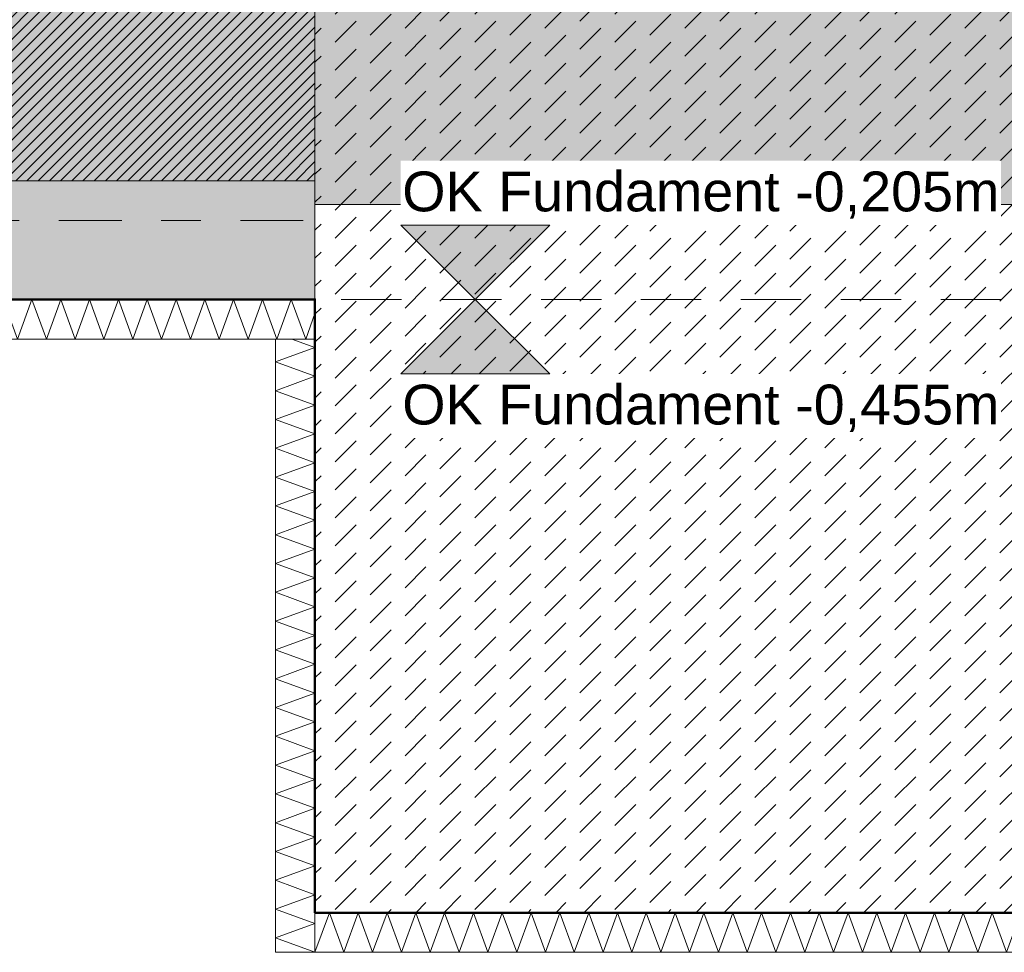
# Model space of a CAD drawing. Header units: metres. Extents: x -273 to 6, y -183 to 13.
# Tile 114 of 256: x -124.72 to -122.23, y -41.3 to -38.94. Entities that reach past the tile are written whole.
import ezdxf

# ---------------------------------------------------------------- set-up
doc = ezdxf.new("R2010")
doc.units = ezdxf.units.M
doc.header["$LTSCALE"] = 0.05
doc.header["$PDMODE"] = 1
doc.header["$PDSIZE"] = -2
doc.linetypes.add('ISO-02 Strichlinie', pattern=[3.81, 3.048, -0.762])
doc.linetypes.add('Linienart-53', pattern=[5.291531, 3.175, -1.058062, 0.352704, -0.705764])
doc.layers.get('0').update_dxf_attribs({"lineweight": 25})
for name, color, linetype, lineweight, true_color in [('00 -Bauelemente -Beton unbewehrt', 7, 'Continuous', 9, 0xf7e06e), ('00 -Bauelemente -Dämmung innen', 7, 'Continuous', 9, 0xff7fe6), ('30 -32 Gründung- 2 Flachgründungen u. Bodenplatten', 7, 'Continuous', 9, 0xff6633), ('30 -32 Gründung-4 Frostschürze', 7, 'Continuous', 9, 0x66aaff), ('70 -72 Beschriftung- 1 Beschriftung allgemein', 7, 'Continuous', 9, 0xff6633), ('70 -76 Bemaßung- 2 Allgemein', 7, 'Continuous', 5, 0x6666cc)]:
    doc.layers.add(name, color=color, linetype=linetype, lineweight=lineweight, true_color=true_color)
doc.layers.add('70 -71 Achsen- 1 Gebäudeachsen', color=7, linetype='Linienart-53', lineweight=18)
doc.layers.add('Keine', color=7, linetype='Continuous', lineweight=9)
doc.styles.add('Arial', font='arial.ttf')
doc.dimstyles.new('k+k_klein', dxfattribs={"dimtxt": 0.100689, "dimasz": 0.05302, "dimexe": 0.05, "dimexo": 0.15, "dimgap": 0.005, "dimtad": 1, "dimdec": 3, "dimtxsty": 'Arial', "dimblk": 'VW_SLASH-2', "dimblk1": 'VW_SLASH-2', "dimblk2": 'VW_SLASH-2', "dimcen": 0, "dimdle": 0.025, "dimadec": 3, "dimazin": 0, "dimtfac": 0.75, "dimtdec": 3, "dimtix": 1, "dimtmove": 0, "dimatfit": 0, "dimldrblk": 'VW_FILLEDARROW', "dimfxl": 0.1, "dimfxlon": 1, "dimfrac": 2, "dimtolj": 1, "dimarcsym": 0})

# ---------------------------------------------------------------- blocks, each defined once
blk = doc.blocks.new('_Achsen (3D)')
at = {"layer": '70 -71 Achsen- 1 Gebäudeachsen', "transparency": 33554687}
blk.add_line((-179.668, -39.447), (3.826, -39.447), dxfattribs=at)
blk = doc.blocks.new('Gruppe-484')
at = {"color": 255, "linetype": 'Continuous', "lineweight": 5}
blk.add_wipeout([(-128.071, -39.747), (-123.971, -39.747), (-123.971, -39.647), (-128.071, -39.647)], dxfattribs=at).dxf.layer = '00 -Bauelemente -Dämmung innen'
blk = doc.blocks.new('Gruppe-485')
at = {"layer": '00 -Bauelemente -Dämmung innen', "color": 7, "transparency": 33554687, "flags": 128}
blk.add_lwpolyline([(-128.071, -39.747), (-128.0346, -39.647), (-127.9982, -39.747), (-127.9618, -39.647), (-127.9254, -39.747), (-127.889, -39.647), (-127.8526, -39.747), (-127.8162, -39.647), (-127.7798, -39.747), (-127.7434, -39.647), (-127.707, -39.747), (-127.6706, -39.647), (-127.6342, -39.747), (-127.5978, -39.647), (-127.5614, -39.747), (-127.525, -39.647), (-127.4886, -39.747), (-127.4523, -39.647), (-127.4159, -39.747), (-127.3795, -39.647), (-127.3431, -39.747), (-127.3067, -39.647), (-127.2703, -39.747), (-127.2339, -39.647), (-127.1975, -39.747), (-127.1611, -39.647), (-127.1247, -39.747), (-127.0883, -39.647), (-127.0519, -39.747), (-127.0155, -39.647), (-126.9791, -39.747), (-126.9427, -39.647), (-126.9063, -39.747), (-126.8699, -39.647), (-126.8335, -39.747), (-126.7971, -39.647), (-126.7607, -39.747), (-126.7243, -39.647), (-126.6879, -39.747), (-126.6515, -39.647), (-126.6151, -39.747), (-126.5787, -39.647), (-126.5423, -39.747), (-126.5059, -39.647), (-126.4695, -39.747), (-126.4331, -39.647), (-126.3967, -39.747), (-126.3603, -39.647), (-126.3239, -39.747), (-126.2875, -39.647), (-126.2511, -39.747), (-126.2148, -39.647), (-126.1784, -39.747), (-126.142, -39.647), (-126.1056, -39.747), (-126.0692, -39.647), (-126.0328, -39.747), (-125.9964, -39.647), (-125.96, -39.747), (-125.9236, -39.647), (-125.8872, -39.747), (-125.8508, -39.647), (-125.8144, -39.747), (-125.778, -39.647), (-125.7416, -39.747), (-125.7052, -39.647), (-125.6688, -39.747), (-125.6324, -39.647), (-125.596, -39.747), (-125.5596, -39.647), (-125.5232, -39.747), (-125.4868, -39.647), (-125.4504, -39.747), (-125.414, -39.647), (-125.3776, -39.747), (-125.3412, -39.647), (-125.3048, -39.747), (-125.2684, -39.647), (-125.232, -39.747), (-125.1956, -39.647), (-125.1592, -39.747), (-125.1228, -39.647), (-125.0864, -39.747), (-125.05, -39.647), (-125.0136, -39.747), (-124.9773, -39.647), (-124.9409, -39.747), (-124.9045, -39.647), (-124.8681, -39.747), (-124.8317, -39.647), (-124.7953, -39.747), (-124.7589, -39.647), (-124.7225, -39.747), (-124.6861, -39.647), (-124.6497, -39.747), (-124.6133, -39.647), (-124.5769, -39.747), (-124.5405, -39.647), (-124.5041, -39.747), (-124.4677, -39.647), (-124.4313, -39.747), (-124.3949, -39.647), (-124.3585, -39.747), (-124.3221, -39.647), (-124.2857, -39.747), (-124.2493, -39.647), (-124.2129, -39.747), (-124.1765, -39.647), (-124.1401, -39.747), (-124.1037, -39.647), (-124.0673, -39.747), (-124.0309, -39.647), (-123.9945, -39.747), (-123.971, -39.6824)], dxfattribs=at)
blk = doc.blocks.new('Gruppe-486')
at = {"layer": '00 -Bauelemente -Dämmung innen', "color": 7, "linetype": 'Continuous', "lineweight": 9, "transparency": 33554687}
blk.add_line((-128.071, -39.647), (-128.071, -39.747), dxfattribs=at)
blk = doc.blocks.new('Gruppe-487')
at = {"layer": '00 -Bauelemente -Dämmung innen', "color": 7, "linetype": 'Continuous', "lineweight": 9, "transparency": 33554687}
blk.add_line((-123.971, -39.747), (-123.971, -39.647), dxfattribs=at)
blk = doc.blocks.new('Gruppe-488')
at = {"color": 7, "transparency": 33554687}
for name in ['Gruppe-486', 'Gruppe-487']:
    blk.add_blockref(name, (0, 0), dxfattribs=at)
blk = doc.blocks.new('Gruppe-489')
at = {"layer": '00 -Bauelemente -Dämmung innen', "color": 7, "linetype": 'Continuous', "lineweight": 9, "transparency": 33554687}
blk.add_line((-123.971, -39.647), (-128.071, -39.647), dxfattribs=at)
blk = doc.blocks.new('Gruppe-490')
at = {"layer": '00 -Bauelemente -Dämmung innen', "color": 7, "linetype": 'Continuous', "lineweight": 9, "transparency": 33554687}
blk.add_line((-128.071, -39.747), (-123.971, -39.747), dxfattribs=at)
blk = doc.blocks.new('Gruppe-491')
at = {"color": 7, "transparency": 33554687}
for name in ['Gruppe-489', 'Gruppe-490']:
    blk.add_blockref(name, (0, 0), dxfattribs=at)
blk = doc.blocks.new('Gruppe-492')
at = {"layer": '00 -Bauelemente -Dämmung innen', "color": 7}
blk.add_blockref('Gruppe-484', (0, 0), dxfattribs=at)
at = {"color": 7, "transparency": 33554687}
for name in ['Gruppe-488', 'Gruppe-491']:
    blk.add_blockref(name, (0, 0), dxfattribs=at)
at = {"layer": '00 -Bauelemente -Dämmung innen', "color": 7, "transparency": 33554687}
blk.add_blockref('Gruppe-485', (0, 0), dxfattribs=at)
blk = doc.blocks.new('Gruppe-493')
at = {"layer": '00 -Bauelemente -Dämmung innen', "color": 7, "transparency": 33554687}
blk.add_blockref('Gruppe-492', (0, 0), dxfattribs=at)
at = {"layer": '00 -Bauelemente -Dämmung innen', "color": 0, "flags": 1}
for tag in ['prm0_value', 'prm1_value', 'prm2_value', 'prm3_value', 'prm4_value', 'prm5_value', 'prm6_value', 'IFC_UUID', 'instanceID', 'prm0_name', 'prm0_type', 'prm1_name', 'prm1_type', 'prm2_name', 'prm2_type', 'prm3_name', 'prm3_type', 'prm4_name', 'prm4_type', 'prm5_name', 'prm5_type', 'prm6_name', 'prm6_type']:
    blk.add_attdef(tag, (-128.071, -39.747), '', height=0.00018, dxfattribs=at)
blk = doc.blocks.new('Gruppe-1694')
at = {"color": 255, "linetype": 'Continuous', "lineweight": 5}
blk.add_wipeout([(-123.971, -41.297), (-120.371, -41.297), (-120.371, -41.197), (-123.971, -41.197)], dxfattribs=at).dxf.layer = '00 -Bauelemente -Dämmung innen'
blk = doc.blocks.new('Gruppe-1695')
at = {"layer": '00 -Bauelemente -Dämmung innen', "color": 7, "transparency": 33554687, "flags": 128}
blk.add_lwpolyline([(-123.971, -41.297), (-123.9346, -41.197), (-123.8982, -41.297), (-123.8618, -41.197), (-123.8254, -41.297), (-123.789, -41.197), (-123.7526, -41.297), (-123.7162, -41.197), (-123.6798, -41.297), (-123.6434, -41.197), (-123.607, -41.297), (-123.5706, -41.197), (-123.5342, -41.297), (-123.4978, -41.197), (-123.4614, -41.297), (-123.425, -41.197), (-123.3886, -41.297), (-123.3523, -41.197), (-123.3159, -41.297), (-123.2795, -41.197), (-123.2431, -41.297), (-123.2067, -41.197), (-123.1703, -41.297), (-123.1339, -41.197), (-123.0975, -41.297), (-123.0611, -41.197), (-123.0247, -41.297), (-122.9883, -41.197), (-122.9519, -41.297), (-122.9155, -41.197), (-122.8791, -41.297), (-122.8427, -41.197), (-122.8063, -41.297), (-122.7699, -41.197), (-122.7335, -41.297), (-122.6971, -41.197), (-122.6607, -41.297), (-122.6243, -41.197), (-122.5879, -41.297), (-122.5515, -41.197), (-122.5151, -41.297), (-122.4787, -41.197), (-122.4423, -41.297), (-122.4059, -41.197), (-122.3695, -41.297), (-122.3331, -41.197), (-122.2967, -41.297), (-122.2603, -41.197), (-122.2239, -41.297), (-122.1875, -41.197), (-122.1511, -41.297), (-122.1148, -41.197), (-122.0784, -41.297), (-122.042, -41.197), (-122.0056, -41.297), (-121.9692, -41.197), (-121.9328, -41.297), (-121.8964, -41.197), (-121.86, -41.297), (-121.8236, -41.197), (-121.7872, -41.297), (-121.7508, -41.197), (-121.7144, -41.297), (-121.678, -41.197), (-121.6416, -41.297), (-121.6052, -41.197), (-121.5688, -41.297), (-121.5324, -41.197), (-121.496, -41.297), (-121.4596, -41.197), (-121.4232, -41.297), (-121.3868, -41.197), (-121.3504, -41.297), (-121.314, -41.197), (-121.2776, -41.297), (-121.2412, -41.197), (-121.2048, -41.297), (-121.1684, -41.197), (-121.132, -41.297), (-121.0956, -41.197), (-121.0592, -41.297), (-121.0228, -41.197), (-120.9864, -41.297), (-120.95, -41.197), (-120.9136, -41.297), (-120.8773, -41.197), (-120.8409, -41.297), (-120.8045, -41.197), (-120.7681, -41.297), (-120.7317, -41.197), (-120.6953, -41.297), (-120.6589, -41.197), (-120.6225, -41.297), (-120.5861, -41.197), (-120.5497, -41.297), (-120.5133, -41.197), (-120.4769, -41.297), (-120.4405, -41.197), (-120.4041, -41.297), (-120.371, -41.2061)], dxfattribs=at)
blk = doc.blocks.new('Gruppe-1696')
at = {"layer": '00 -Bauelemente -Dämmung innen', "color": 7, "linetype": 'Continuous', "lineweight": 9, "transparency": 33554687}
blk.add_line((-123.971, -41.197), (-123.971, -41.297), dxfattribs=at)
blk = doc.blocks.new('Gruppe-1697')
at = {"layer": '00 -Bauelemente -Dämmung innen', "color": 7, "linetype": 'Continuous', "lineweight": 9, "transparency": 33554687}
blk.add_line((-120.371, -41.297), (-120.371, -41.197), dxfattribs=at)
blk = doc.blocks.new('Gruppe-1698')
at = {"color": 7, "transparency": 33554687}
for name in ['Gruppe-1696', 'Gruppe-1697']:
    blk.add_blockref(name, (0, 0), dxfattribs=at)
blk = doc.blocks.new('Gruppe-1699')
at = {"layer": '00 -Bauelemente -Dämmung innen', "color": 7, "linetype": 'Continuous', "lineweight": 9, "transparency": 33554687}
blk.add_line((-120.371, -41.197), (-123.971, -41.197), dxfattribs=at)
blk = doc.blocks.new('Gruppe-1700')
at = {"layer": '00 -Bauelemente -Dämmung innen', "color": 7, "linetype": 'Continuous', "lineweight": 9, "transparency": 33554687}
blk.add_line((-123.971, -41.297), (-120.371, -41.297), dxfattribs=at)
blk = doc.blocks.new('Gruppe-1701')
at = {"color": 7, "transparency": 33554687}
for name in ['Gruppe-1699', 'Gruppe-1700']:
    blk.add_blockref(name, (0, 0), dxfattribs=at)
blk = doc.blocks.new('Gruppe-1702')
at = {"layer": '00 -Bauelemente -Dämmung innen', "color": 7}
blk.add_blockref('Gruppe-1694', (0, 0), dxfattribs=at)
at = {"color": 7, "transparency": 33554687}
for name in ['Gruppe-1698', 'Gruppe-1701']:
    blk.add_blockref(name, (0, 0), dxfattribs=at)
at = {"layer": '00 -Bauelemente -Dämmung innen', "color": 7, "transparency": 33554687}
blk.add_blockref('Gruppe-1695', (0, 0), dxfattribs=at)
blk = doc.blocks.new('Gruppe-1703')
at = {"layer": '00 -Bauelemente -Dämmung innen', "color": 7, "transparency": 33554687}
blk.add_blockref('Gruppe-1702', (0, 0), dxfattribs=at)
at = {"layer": '00 -Bauelemente -Dämmung innen', "color": 0, "flags": 1}
for tag in ['prm0_value', 'prm1_value', 'prm2_value', 'prm3_value', 'prm4_value', 'prm5_value', 'prm6_value', 'IFC_UUID', 'instanceID', 'prm0_name', 'prm0_type', 'prm1_name', 'prm1_type', 'prm2_name', 'prm2_type', 'prm3_name', 'prm3_type', 'prm4_name', 'prm4_type', 'prm5_name', 'prm5_type', 'prm6_name', 'prm6_type']:
    blk.add_attdef(tag, (-123.971, -41.297), '', height=0.00018, dxfattribs=at)
blk = doc.blocks.new('Gruppe-1704')
at = {"color": 255, "linetype": 'Continuous', "lineweight": 5}
blk.add_wipeout([(-123.971, -41.297), (-123.971, -39.747), (-124.071, -39.747), (-124.071, -41.297)], dxfattribs=at).dxf.layer = '00 -Bauelemente -Dämmung innen'
blk = doc.blocks.new('Gruppe-1705')
at = {"layer": '00 -Bauelemente -Dämmung innen', "color": 7, "transparency": 33554687, "flags": 128}
blk.add_lwpolyline([(-123.971, -41.297), (-124.071, -41.2606), (-123.971, -41.2242), (-124.071, -41.1879), (-123.971, -41.1515), (-124.071, -41.1151), (-123.971, -41.0787), (-124.071, -41.0423), (-123.971, -41.0059), (-124.071, -40.9695), (-123.971, -40.9331), (-124.071, -40.8967), (-123.971, -40.8603), (-124.071, -40.8239), (-123.971, -40.7875), (-124.071, -40.7511), (-123.971, -40.7147), (-124.071, -40.6783), (-123.971, -40.6419), (-124.071, -40.6055), (-123.971, -40.5691), (-124.071, -40.5327), (-123.971, -40.4963), (-124.071, -40.4599), (-123.971, -40.4235), (-124.071, -40.3871), (-123.971, -40.3507), (-124.071, -40.3143), (-123.971, -40.2779), (-124.071, -40.2415), (-123.971, -40.2051), (-124.071, -40.1687), (-123.971, -40.1323), (-124.071, -40.0959), (-123.971, -40.0595), (-124.071, -40.0231), (-123.971, -39.9867), (-124.071, -39.9504), (-123.971, -39.914), (-124.071, -39.8776), (-123.971, -39.8412), (-124.071, -39.8048), (-123.971, -39.7684), (-124.0296, -39.747)], dxfattribs=at)
blk = doc.blocks.new('Gruppe-1706')
at = {"layer": '00 -Bauelemente -Dämmung innen', "color": 7, "linetype": 'Continuous', "lineweight": 9, "transparency": 33554687}
blk.add_line((-124.071, -41.297), (-123.971, -41.297), dxfattribs=at)
blk = doc.blocks.new('Gruppe-1707')
at = {"layer": '00 -Bauelemente -Dämmung innen', "color": 7, "linetype": 'Continuous', "lineweight": 9, "transparency": 33554687}
blk.add_line((-123.971, -39.747), (-124.071, -39.747), dxfattribs=at)
blk = doc.blocks.new('Gruppe-1708')
at = {"color": 7, "transparency": 33554687}
for name in ['Gruppe-1707', 'Gruppe-1706']:
    blk.add_blockref(name, (0, 0), dxfattribs=at)
blk = doc.blocks.new('Gruppe-1709')
at = {"layer": '00 -Bauelemente -Dämmung innen', "color": 7, "linetype": 'Continuous', "lineweight": 9, "transparency": 33554687}
blk.add_line((-124.071, -39.747), (-124.071, -41.297), dxfattribs=at)
blk = doc.blocks.new('Gruppe-1710')
at = {"layer": '00 -Bauelemente -Dämmung innen', "color": 7, "linetype": 'Continuous', "lineweight": 9, "transparency": 33554687}
blk.add_line((-123.971, -41.297), (-123.971, -39.747), dxfattribs=at)
blk = doc.blocks.new('Gruppe-1711')
at = {"color": 7, "transparency": 33554687}
for name in ['Gruppe-1709', 'Gruppe-1710']:
    blk.add_blockref(name, (0, 0), dxfattribs=at)
blk = doc.blocks.new('Gruppe-1712')
at = {"layer": '00 -Bauelemente -Dämmung innen', "color": 7}
blk.add_blockref('Gruppe-1704', (0, 0), dxfattribs=at)
at = {"color": 7, "transparency": 33554687}
for name in ['Gruppe-1708', 'Gruppe-1711']:
    blk.add_blockref(name, (0, 0), dxfattribs=at)
at = {"layer": '00 -Bauelemente -Dämmung innen', "color": 7, "transparency": 33554687}
blk.add_blockref('Gruppe-1705', (0, 0), dxfattribs=at)
blk = doc.blocks.new('Gruppe-1713')
at = {"layer": '00 -Bauelemente -Dämmung innen', "color": 7, "transparency": 33554687}
blk.add_blockref('Gruppe-1712', (0, 0), dxfattribs=at)
at = {"layer": '00 -Bauelemente -Dämmung innen', "color": 0, "flags": 1}
for tag in ['prm0_value', 'prm1_value', 'prm2_value', 'prm3_value', 'prm4_value', 'prm5_value', 'prm6_value', 'IFC_UUID', 'instanceID', 'prm0_name', 'prm0_type', 'prm1_name', 'prm1_type', 'prm2_name', 'prm2_type', 'prm3_name', 'prm3_type', 'prm4_name', 'prm4_type', 'prm5_name', 'prm5_type', 'prm6_name', 'prm6_type']:
    blk.add_attdef(tag, (-124.071, -41.297), '', height=0.00018, dxfattribs=at)
blk = doc.blocks.new('Gruppe-2110')
at = {"layer": '30 -32 Gründung- 2 Flachgründungen u. Bodenplatten', "flags": 128}
blk.add_lwpolyline([(-123.971, -37.697), (-120.471, -37.697), (-120.471, -41.197), (-123.971, -41.197)], close=True, dxfattribs=at)
blk = doc.blocks.new('_FU_2D LP5 (2D)')
at = {"color": 255}
blk.add_wipeout([(-123.97099996, -37.69704198), (-120.47099996, -37.69704198), (-120.47099996, -41.19704198), (-123.97099996, -41.19704198)], dxfattribs=at).dxf.layer = '00 -Bauelemente -Beton unbewehrt'
at = {"layer": '00 -Bauelemente -Beton unbewehrt', "linetype": 'Continuous', "lineweight": 9}
h = blk.add_hatch(dxfattribs=at)
h.set_pattern_fill('Unbew_ Beton1 1mm SRF', style=0, pattern_type=2)
h.set_pattern_definition([(45, (0, 0), (0.088388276, 0.01767774), [0.075, -0.05])])
h.paths.add_polyline_path([(-123.97099996, -37.69704198), (-120.47099996, -37.69704198), (-120.47099996, -41.19704198), (-123.97099996, -41.19704198)])
at = {"layer": '70 -72 Beschriftung- 1 Beschriftung allgemein', "linetype": 'Continuous', "lineweight": 0, "transparency": 33554493}
blk.add_hatch(color=54, dxfattribs=at).paths.add_polyline_path([(-123.97099996, -37.69704198), (-120.47099996, -37.69704198), (-120.47099996, -39.40704198), (-123.97099996, -39.40704198)])
at = {"layer": '00 -Bauelemente -Beton unbewehrt', "flags": 128}
blk.add_lwpolyline([(-123.97099996, -37.69704198), (-120.47099996, -37.69704198), (-120.47099996, -41.19704198), (-123.97099996, -41.19704198)], close=True, dxfattribs=at)
at = {"layer": '70 -72 Beschriftung- 1 Beschriftung allgemein', "flags": 128}
blk.add_lwpolyline([(-123.97099996, -37.69704198), (-120.47099996, -37.69704198), (-120.47099996, -39.40704198), (-123.97099996, -39.40704198)], close=True, dxfattribs=at)
at = {"layer": '00 -Bauelemente -Dämmung innen', "color": 7}
for name in ['Gruppe-493', 'Gruppe-1703']:
    blk.add_blockref(name, (0, 0), dxfattribs=at)
blk.add_blockref('Gruppe-1713', (0, 0), dxfattribs=at)
at = {"layer": '30 -32 Gründung- 2 Flachgründungen u. Bodenplatten', "color": 7}
blk.add_blockref('Gruppe-2110', (0, 0), dxfattribs=at)
at = {"layer": '30 -32 Gründung-4 Frostschürze', "linetype": 'Continuous', "lineweight": 0, "transparency": 33554534}
blk.add_hatch(color=161, dxfattribs=at).paths.add_polyline_path([(-123.97099996, -39.64704198), (-128.07099996, -39.64704198), (-128.07099996, -39.34704198), (-123.97099996, -39.34704198)])
at = {"layer": 'Keine', "linetype": 'Continuous', "lineweight": 0, "transparency": 33554511}
blk.add_hatch(color=43, dxfattribs=at).paths.add_polyline_path([(-159.62099996, -12.44704198), (-159.62099996, -39.34704198), (-154.37099996, -39.34704198), (-154.37099996, -37.69704198), (-150.87099996, -37.69704198), (-150.87099996, -39.34704198), (-146.77099996, -39.34704198), (-146.77099996, -37.69704198), (-143.27099996, -37.69704198), (-143.27099996, -39.34704198), (-139.17099996, -39.34704198), (-139.17099996, -37.69704198), (-135.67099996, -37.69704198), (-135.67099996, -39.34704198), (-131.57099996, -39.34704198), (-131.57099996, -37.69704198), (-128.07099996, -37.69704198), (-128.07099996, -39.34704198), (-123.97099996, -39.34704198), (-123.97099996, -37.69704198), (-120.47099996, -37.69704198), (-120.47099996, -39.34704198), (-116.37099996, -39.34704198), (-116.37099996, -37.69704198), (-112.87099996, -37.69704198), (-112.87099996, -39.34704198), (-108.77099996, -39.34704198), (-108.77099996, -37.69704198), (-105.27099996, -37.69704198), (-105.27099996, -39.34704198), (-100.02099996, -39.34704198), (-100.02099996, -12.44704198)])
at = {"layer": 'Keine', "linetype": 'Continuous', "lineweight": 18, "transparency": 33554511}
h = blk.add_hatch(dxfattribs=at)
h.set_pattern_fill('Schraffur rosa', color=211, style=0, pattern_type=2)
h.set_pattern_definition([(45, (-163.679892, -17.715123), (0.0141421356, -0.0141421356), [])])
h.paths.add_polyline_path([(-159.62099996, -12.44704198), (-159.62099996, -39.34704198), (-154.37099996, -39.34704198), (-154.37099996, -37.69704198), (-150.87099996, -37.69704198), (-150.87099996, -39.34704198), (-146.77099996, -39.34704198), (-146.77099996, -37.69704198), (-143.27099996, -37.69704198), (-143.27099996, -39.34704198), (-139.17099996, -39.34704198), (-139.17099996, -37.69704198), (-135.67099996, -37.69704198), (-135.67099996, -39.34704198), (-131.57099996, -39.34704198), (-131.57099996, -37.69704198), (-128.07099996, -37.69704198), (-128.07099996, -39.34704198), (-123.97099996, -39.34704198), (-123.97099996, -37.69704198), (-120.47099996, -37.69704198), (-120.47099996, -39.34704198), (-116.37099996, -39.34704198), (-116.37099996, -37.69704198), (-112.87099996, -37.69704198), (-112.87099996, -39.34704198), (-108.77099996, -39.34704198), (-108.77099996, -37.69704198), (-105.27099996, -37.69704198), (-105.27099996, -39.34704198), (-100.02099996, -39.34704198), (-100.02099996, -12.44704198)])
at = {"layer": '30 -32 Gründung- 2 Flachgründungen u. Bodenplatten', "linetype": 'ISO-02 Strichlinie'}
blk.add_line((-120.47099996, -39.64704198), (-123.97099996, -39.64704198), dxfattribs=at)
at = {"layer": '30 -32 Gründung-4 Frostschürze', "flags": 128}
blk.add_lwpolyline([(-123.97099996, -39.64704198), (-128.07099996, -39.64704198), (-128.07099996, -39.34704198), (-123.97099996, -39.34704198)], close=True, dxfattribs=at)
at = {"layer": '70 -72 Beschriftung- 1 Beschriftung allgemein', "color": 103, "lineweight": 50, "true_color": 0x66cc7f, "flags": 128}
blk.add_lwpolyline([(-135.67099996, -39.64704198), (-131.57099996, -39.64704198), (-131.57099996, -41.19704198), (-128.07099996, -41.19704198), (-128.07099996, -39.64704198), (-123.97099996, -39.64704198), (-123.97099996, -41.19704198), (-120.47099996, -41.19704198), (-120.47099996, -39.64704198), (-116.37099996, -39.64704198)], dxfattribs=at)
at = {"layer": 'Keine', "flags": 128}
blk.add_lwpolyline([(-135.67099996, -39.34704198), (-131.57099996, -39.34704198), (-131.57099996, -37.69704198), (-128.07099996, -37.69704198), (-128.07099996, -39.34704198), (-123.97099996, -39.34704198), (-123.97099996, -37.69704198), (-120.47099996, -37.69704198), (-120.47099996, -39.34704198), (-116.37099996, -39.34704198), (-116.37099996, -37.69704198), (-112.87099996, -37.69704198), (-112.87099996, -39.34704198), (-108.77099996, -39.34704198), (-108.77099996, -37.69704198), (-105.27099996, -37.69704198), (-105.27099996, -39.34704198), (-100.02099996, -39.34704198), (-100.02099996, -12.44704198), (-159.62099996, -12.44704198)], dxfattribs=at)
blk.add_lwpolyline([(-135.67099996, -39.34704198), (-131.57099996, -39.34704198), (-131.57099996, -37.69704198), (-128.07099996, -37.69704198), (-128.07099996, -39.34704198), (-123.97099996, -39.34704198), (-123.97099996, -37.69704198), (-120.47099996, -37.69704198), (-120.47099996, -39.34704198), (-116.37099996, -39.34704198), (-116.37099996, -37.69704198), (-112.87099996, -37.69704198), (-112.87099996, -39.34704198), (-108.77099996, -39.34704198), (-108.77099996, -37.69704198), (-105.27099996, -37.69704198), (-105.27099996, -39.34704198), (-100.02099996, -39.34704198), (-100.02099996, -12.44704198), (-159.62099996, -12.44704198)], dxfattribs=at)
blk = doc.blocks.new('VW_SLASH-2')
at = {"color": 0, "linetype": 'ByBlock', "lineweight": -2, "transparency": 16777216}
blk.add_line((0.472, 0), (-1, 0), dxfattribs=at)
at = {"color": 0, "lineweight": 5, "transparency": 16777216, "flags": 128}
blk.add_lwpolyline([(0.5, 0.5), (-0.5, -0.5)], dxfattribs=at)
blk = doc.blocks.new('*D2903')
at = {"layer": '70 -76 Bemaßung- 2 Allgemein', "color": 0, "lineweight": -2}
for p, q in [((-128.071, -44.172), (-128.071, -44.322)), ((-123.971, -44.172), (-123.971, -44.322)), ((-124.024, -44.272), (-128.018, -44.272))]:
    blk.add_line(p, q, dxfattribs=at)
at = {"layer": 'Defpoints', "color": 0}
for p in [(-128.071, -39.347), (-123.971, -39.347), (-128.071, -44.272)]:
    blk.add_point(p, dxfattribs=at)
at = {"layer": '70 -76 Bemaßung- 2 Allgemein', "color": 0, "lineweight": -2, "xscale": 0.05302001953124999, "yscale": 0.05302001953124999, "zscale": 0.05302001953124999, "rotation": 180}
blk.add_blockref('VW_SLASH-2', (-128.071, -44.272), dxfattribs=at)
at = {"layer": '70 -76 Bemaßung- 2 Allgemein', "color": 0, "lineweight": -2, "xscale": 0.05302001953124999, "yscale": 0.05302001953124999, "zscale": 0.05302001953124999}
blk.add_blockref('VW_SLASH-2', (-123.971, -44.272), dxfattribs=at)
at = {"layer": '70 -76 Bemaßung- 2 Allgemein', "color": 0, "insert": (-126.021, -44.2066), "char_height": 0.10069, "attachment_point": 5, "style": 'Arial'}
blk.add_mtext('\\A1;4,10', dxfattribs=at)
blk = doc.blocks.new('VW_FILLEDARROW')
at = {"linetype": 'Continuous', "lineweight": 0, "transparency": 16777216}
blk.add_hatch(color=0, dxfattribs=at).paths.add_polyline_path([(-2.829, 0.758), (0, 0), (-2.829, -0.758)])
at = {"color": 0, "lineweight": 5, "transparency": 16777216, "flags": 128}
blk.add_lwpolyline([(-2.829, 0.758), (0, 0), (-2.829, -0.758)], close=True, dxfattribs=at)
blk = doc.blocks.new('*D2904')
at = {"layer": '70 -76 Bemaßung- 2 Allgemein', "color": 0, "lineweight": -2}
for p, q in [((-122.221, -44.122), (-122.221, -44.222)), ((-123.971, -44.172), (-123.971, -44.322)), ((-122.274, -44.272), (-123.918, -44.272))]:
    blk.add_line(p, q, dxfattribs=at)
at = {"layer": 'Defpoints', "color": 0}
for p in [(-123.971, -39.347), (-123.971, -44.272), (-122.221, -44.272)]:
    blk.add_point(p, dxfattribs=at)
at = {"layer": '70 -76 Bemaßung- 2 Allgemein', "color": 0, "lineweight": -2, "xscale": 0.05302001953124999, "yscale": 0.05302001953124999, "zscale": 0.05302001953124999, "rotation": 180}
blk.add_blockref('VW_SLASH-2', (-123.971, -44.272), dxfattribs=at)
at = {"layer": '70 -76 Bemaßung- 2 Allgemein', "color": 0, "lineweight": -2, "xscale": 0.05302001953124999, "yscale": 0.05302001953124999, "zscale": 0.05302001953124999}
blk.add_blockref('VW_SLASH-2', (-122.221, -44.272), dxfattribs=at)
at = {"layer": '70 -76 Bemaßung- 2 Allgemein', "color": 0, "insert": (-123.096, -44.2066), "char_height": 0.10069, "attachment_point": 5, "style": 'Arial'}
blk.add_mtext('\\A1;1,75', dxfattribs=at)
blk = doc.blocks.new('*D3093')
at = {"layer": '70 -76 Bemaßung- 2 Allgemein', "color": 0, "lineweight": -2}
for p, q in [((-127.971, -43.672), (-127.971, -43.822)), ((-124.071, -43.672), (-124.071, -43.822)), ((-124.124, -43.772), (-127.918, -43.772))]:
    blk.add_line(p, q, dxfattribs=at)
at = {"layer": 'Defpoints', "color": 0}
for p in [(-127.971, -41.297), (-124.071, -41.297), (-127.971, -43.772)]:
    blk.add_point(p, dxfattribs=at)
at = {"layer": '70 -76 Bemaßung- 2 Allgemein', "color": 0, "lineweight": -2, "xscale": 0.05302001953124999, "yscale": 0.05302001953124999, "zscale": 0.05302001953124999, "rotation": 180}
blk.add_blockref('VW_SLASH-2', (-127.971, -43.772), dxfattribs=at)
at = {"layer": '70 -76 Bemaßung- 2 Allgemein', "color": 0, "lineweight": -2, "xscale": 0.05302001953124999, "yscale": 0.05302001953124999, "zscale": 0.05302001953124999}
blk.add_blockref('VW_SLASH-2', (-124.071, -43.772), dxfattribs=at)
at = {"layer": '70 -76 Bemaßung- 2 Allgemein', "color": 0, "insert": (-126.021, -43.7066), "char_height": 0.10069, "attachment_point": 5, "style": 'Arial'}
blk.add_mtext('\\A1;3,90', dxfattribs=at)
blk = doc.blocks.new('*D3094')
at = {"layer": '70 -76 Bemaßung- 2 Allgemein', "color": 0, "lineweight": -2}
for p, q in [((-124.071, -43.672), (-124.071, -43.822)), ((-123.971, -43.672), (-123.971, -43.822)), ((-124.124, -43.772), (-124.177, -43.772)), ((-123.971, -43.772), (-124.071, -43.772)), ((-123.918, -43.772), (-123.865, -43.772))]:
    blk.add_line(p, q, dxfattribs=at)
at = {"layer": 'Defpoints', "color": 0}
for p in [(-123.971, -41.197), (-124.071, -41.297), (-124.071, -43.772)]:
    blk.add_point(p, dxfattribs=at)
at = {"layer": '70 -76 Bemaßung- 2 Allgemein', "color": 0, "lineweight": -2, "xscale": 0.05302001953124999, "yscale": 0.05302001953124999, "zscale": 0.05302001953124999}
blk.add_blockref('VW_SLASH-2', (-124.071, -43.772), dxfattribs=at)
at = {"layer": '70 -76 Bemaßung- 2 Allgemein', "color": 0, "lineweight": -2, "xscale": 0.05302001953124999, "yscale": 0.05302001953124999, "zscale": 0.05302001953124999, "rotation": 180}
blk.add_blockref('VW_SLASH-2', (-123.971, -43.772), dxfattribs=at)
at = {"layer": '70 -76 Bemaßung- 2 Allgemein', "color": 0, "insert": (-124.021, -43.9837), "char_height": 0.10069, "attachment_point": 5, "style": 'Arial'}
blk.add_mtext('\\A1;10', dxfattribs=at)
blk = doc.blocks.new('*D3095')
at = {"layer": '70 -76 Bemaßung- 2 Allgemein', "color": 0, "lineweight": -2}
for p, q in [((-123.971, -43.672), (-123.971, -43.822)), ((-122.221, -43.672), (-122.221, -43.822)), ((-122.274, -43.772), (-123.918, -43.772))]:
    blk.add_line(p, q, dxfattribs=at)
at = {"layer": 'Defpoints', "color": 0}
for p in [(-123.971, -41.197), (-122.221, -41.197), (-123.971, -43.772)]:
    blk.add_point(p, dxfattribs=at)
at = {"layer": '70 -76 Bemaßung- 2 Allgemein', "color": 0, "lineweight": -2, "xscale": 0.05302001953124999, "yscale": 0.05302001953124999, "zscale": 0.05302001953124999, "rotation": 180}
blk.add_blockref('VW_SLASH-2', (-123.971, -43.772), dxfattribs=at)
at = {"layer": '70 -76 Bemaßung- 2 Allgemein', "color": 0, "lineweight": -2, "xscale": 0.05302001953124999, "yscale": 0.05302001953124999, "zscale": 0.05302001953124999}
blk.add_blockref('VW_SLASH-2', (-122.221, -43.772), dxfattribs=at)
at = {"layer": '70 -76 Bemaßung- 2 Allgemein', "color": 0, "insert": (-123.096, -43.7066), "char_height": 0.10069, "attachment_point": 5, "style": 'Arial'}
blk.add_mtext('\\A1;1,75', dxfattribs=at)
blk = doc.blocks.new('Gruppe-2898')
at = {"color": 255}
for points in [[(-123.7545, -39.4588), (-122.2379, -39.4588), (-122.2379, -39.2965), (-123.7545, -39.2965)], [(-123.7545, -39.9975), (-122.2379, -39.9975), (-122.2379, -39.8353), (-123.7545, -39.8353)]]:
    blk.add_wipeout(points, dxfattribs=at).dxf.layer = '70 -72 Beschriftung- 1 Beschriftung allgemein'
at = {"layer": '30 -32 Gründung- 2 Flachgründungen u. Bodenplatten', "linetype": 'Continuous', "lineweight": 0, "transparency": 33554687}
for points in [[(-123.7545, -39.4588), (-123.5663, -39.647), (-123.378, -39.4588)], [(-123.7545, -39.8353), (-123.5663, -39.647), (-123.378, -39.8353)]]:
    blk.add_hatch(color=7, dxfattribs=at).paths.add_polyline_path(points)
at = {"layer": '30 -32 Gründung- 2 Flachgründungen u. Bodenplatten', "flags": 128}
for points in [[(-123.7545, -39.4588), (-123.5663, -39.647), (-123.378, -39.4588)], [(-123.7545, -39.8353), (-123.5663, -39.647), (-123.378, -39.8353)]]:
    blk.add_lwpolyline(points, close=True, dxfattribs=at)
at = {"layer": '70 -72 Beschriftung- 1 Beschriftung allgemein', "char_height": 0.100689, "attachment_point": 2, "line_spacing_factor": 0.970891, "style": 'Arial'}
for s, insert in [('OK Fundament -0,205m', (-122.9962, -39.3236)), ('OK Fundament -0,455m', (-122.9962, -39.8623))]:
    blk.add_mtext(s, dxfattribs=dict(at, insert=insert))
blk = doc.blocks.new('Gruppe-2787')
at = {"layer": '70 -76 Bemaßung- 2 Allgemein'}
for base, p1, p2, text, picture, middle in [((-128.07099996, -44.27204198), (-123.97099996, -39.34704198), (-128.07099996, -39.34704198), '4,10', '*D2903', (-126.02099996, -44.20657844)), ((-123.97099996, -44.27204198), (-122.22099996, -44.27204198), (-123.97099996, -39.34704198), '1,75', '*D2904', (-123.09599996, -44.20657844))]:
    dim = blk.add_linear_dim(base=base, p1=p1, p2=p2, text=text, dimstyle='k+k_klein', override={"dimtxt": 0.100689, "dimgap": 0.005, "dimdec": 8, "dimpost": '<>', "dimtxsty": 'Arial', "dimtmove": 2}, dxfattribs=at)
    dim.commit()
    dim.dimension.update_dxf_attribs({"geometry": picture, "text_midpoint": middle})
blk = doc.blocks.new('Gruppe-2791')
at = {"layer": '70 -76 Bemaßung- 2 Allgemein'}
for base, p1, p2, text, override, picture, middle in [((-124.07099996, -43.77204198), (-123.97099996, -41.19704198), (-124.07099996, -41.29704198), '10', {"dimtxt": 0.100689, "dimgap": 0.005, "dimdec": 8, "dimpost": '<>', "dimtxsty": 'Arial', "dimtix": 0, "dimtmove": 2}, '*D3094', (-124.02099996, -43.98374666)), ((-123.97099996, -43.77204198), (-122.22099996, -41.19704198), (-123.97099996, -41.19704198), '1,75', {"dimtxt": 0.100689, "dimgap": 0.005, "dimdec": 8, "dimpost": '<>', "dimtxsty": 'Arial', "dimtmove": 2}, '*D3095', (-123.09599996, -43.70657844)), ((-127.97099996, -43.77204198), (-124.07099996, -41.29704198), (-127.97099996, -41.29704198), '3,90', {"dimtxt": 0.100689, "dimgap": 0.005, "dimdec": 8, "dimpost": '<>', "dimtxsty": 'Arial', "dimtmove": 2}, '*D3093', (-126.02099996, -43.70657844))]:
    dim = blk.add_linear_dim(base=base, p1=p1, p2=p2, text=text, dimstyle='k+k_klein', override=override, dxfattribs=at)
    dim.commit()
    dim.dimension.update_dxf_attribs({"geometry": picture, "text_midpoint": middle})
blk = doc.blocks.new('_FU_2D Bemaßung_ Beschriftung (3D)')
at = {"layer": '70 -76 Bemaßung- 2 Allgemein'}
for name in ['Gruppe-2787', 'Gruppe-2791']:
    blk.add_blockref(name, (0, 0), dxfattribs=at)
at = {"layer": '70 -72 Beschriftung- 1 Beschriftung allgemein', "color": 7}
blk.add_blockref('Gruppe-2898', (0, 0), dxfattribs=at)

msp = doc.modelspace()

# ---------------------------------------------------------------- block references
at = {"layer": 'Keine', "color": 1}
msp.add_blockref('_Achsen (3D)', (0, 0), dxfattribs=at)

# ---------------------------------------------------------------- next in the draw order: block references
msp.add_blockref('_FU_2D LP5 (2D)', (0, 0), dxfattribs=at)

# ---------------------------------------------------------------- next in the draw order: block references
msp.add_blockref('_FU_2D Bemaßung_ Beschriftung (3D)', (0, 0), dxfattribs=at)

doc.saveas('drawing.dxf')
